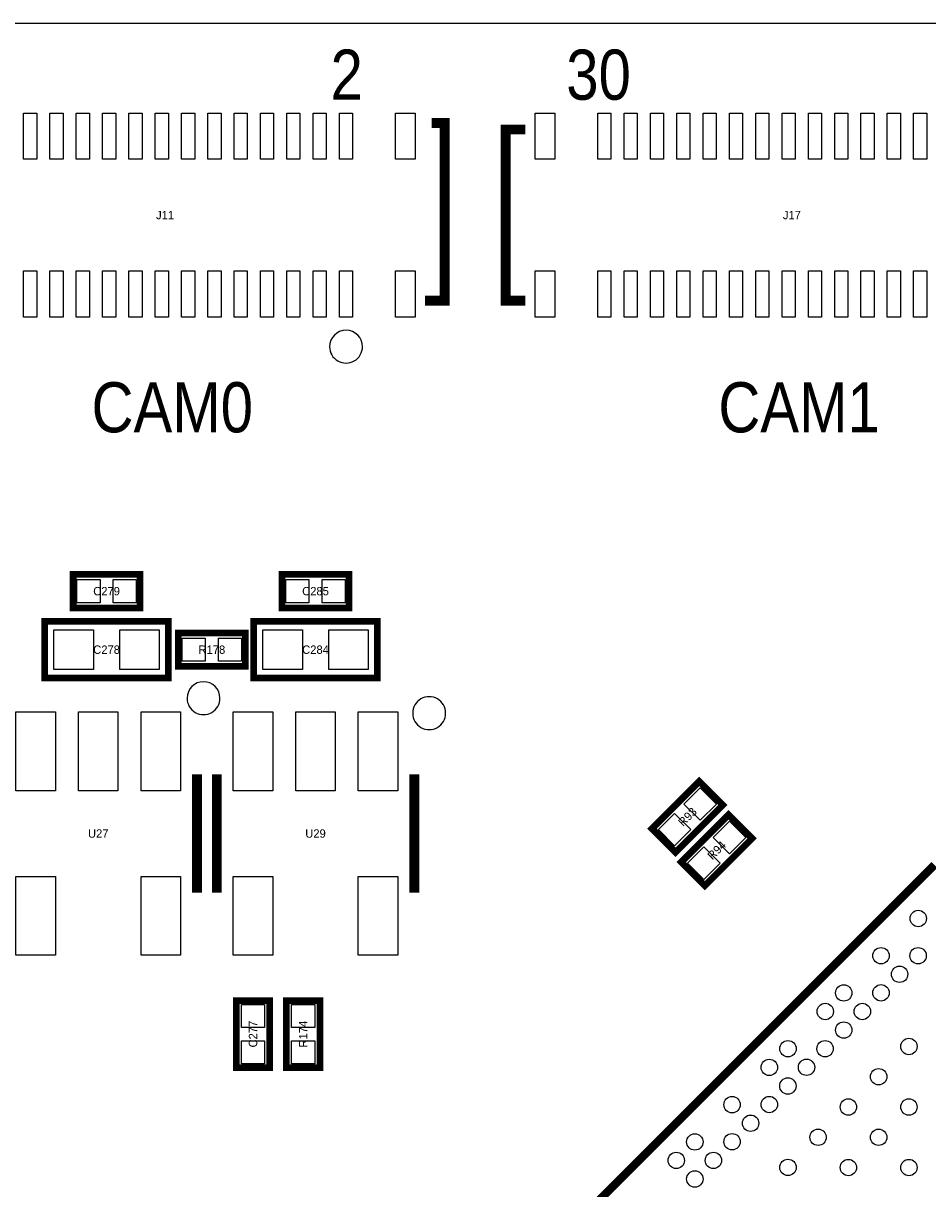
# Model space of a CAD drawing. Extents: x -11.1 to 87.6, y 0 to 56.
# Tile 7 of 20: x 28.8 to 42.6, y 38.3 to 56. Entities that reach past the tile are written whole.
import ezdxf
from ezdxf.enums import TextEntityAlignment as Align

# ---------------------------------------------------------------- set-up
doc = ezdxf.new("R2010")
doc.units = 0
for name, color, linetype in [('BG_OUTLINE', 12, 'CONTINUOUS'), ('BG_SILKSCREEN_TOP', 7, 'CONTINUOUS'), ('PG_SILKSCREEN_TOP', 253, 'CONTINUOUS'), ('PIN_TOP', 92, 'CONTINUOUS'), ('RD_SILKSCREEN_TOP', 7, 'CONTINUOUS')]:
    doc.layers.add(name, color=color, linetype=linetype)

msp = doc.modelspace()

# ---------------------------------------------------------------- linework, layer by layer
at = {"layer": 'BG_OUTLINE'}
msp.add_lwpolyline([(0, 1.500124), (0, 54.500018, -0.414227), (1.500124, 55.999888), (15.999968, 55.999888, -0.414241), (16.999966, 54.99989), (16.999966, 52.500022, 0.414244), (18.50009, 50.999898, 0.414204), (19.99996, 52.500022), (19.99996, 54.99989, -0.414226), (20.999958, 55.999888), (21.3614, 55.999888), (83.49996, 55.999888, -0.414216), (85.000084, 54.500018), (85.000084, 1.500124, -0.414251), (83.49996, 0), (1.500124, 0, -0.414262)], format="xyb", close=True, dxfattribs=at)
at = {"layer": 'PG_SILKSCREEN_TOP'}
for points, const_width in [([(35.03803, 54.486048), (35.237928, 54.486048), (35.237928, 51.786028), (34.937954, 51.786028)], 0.150114), ([(36.46297, 54.385972), (36.162996, 54.385972), (36.162996, 51.786028), (36.46297, 51.786028)], 0.150114), ([(30.607, 47.625), (29.591, 47.625), (29.591, 47.117), (30.607, 47.117), (30.607, 47.625)], 0.1016), ([(33.782, 47.625), (32.766, 47.625), (32.766, 47.117), (33.782, 47.117), (33.782, 47.625)], 0.1016), ([(31.0388, 46.0502), (29.1592, 46.0502), (29.1592, 46.9138), (31.0388, 46.9138), (31.0388, 46.0502)], 0.1016), ([(34.2138, 46.0502), (32.3342, 46.0502), (32.3342, 46.9138), (34.2138, 46.9138), (34.2138, 46.0502)], 0.1016), ([(32.2072, 46.736), (31.1912, 46.736), (31.1912, 46.228), (32.2072, 46.228), (32.2072, 46.736)], 0.1016), ([(31.472124, 44.587922), (31.472124, 42.788078)], 0.150114), ([(31.773876, 42.788078), (31.773876, 44.587922)], 0.150114), ([(34.774124, 44.587922), (34.774124, 42.788078)], 0.150114), ([(39.105078, 44.480734), (38.386766, 43.762422), (38.745922, 43.403266), (39.464234, 44.121578), (39.105078, 44.480734)], 0.1016), ([(39.549578, 43.972734), (38.831266, 43.254422), (39.190422, 42.895266), (39.908734, 43.613578), (39.549578, 43.972734)], 0.1016), ([(31.71952, 32.251142), (42.678858, 43.21048)], 0.127), ([(32.07004, 41.148), (32.07004, 40.132), (32.57804, 40.132), (32.57804, 41.148), (32.07004, 41.148)], 0.1016), ([(33.34004, 40.132), (33.34004, 41.148), (32.83204, 41.148), (32.83204, 40.132), (33.34004, 40.132)], 0.1016)]:
    msp.add_lwpolyline(points, dxfattribs=dict(at, const_width=const_width))
for points in [[(33.987994, 51.086004, 1), (33.48793, 51.085996, 1)], [(31.822136, 45.7454, 1), (31.322268, 45.74546, 1)], [(35.251136, 45.5168, 1), (34.751268, 45.51686, 1)]]:
    msp.add_lwpolyline(points, format="xyb", close=True, dxfattribs=at)
at = {"layer": 'PIN_TOP'}
for points in [[(28.83789, 53.935884), (28.83789, 54.635908), (29.037788, 54.635908), (29.037788, 53.935884)], [(29.23794, 53.935884), (29.23794, 54.635908), (29.437838, 54.635908), (29.437838, 53.935884)], [(29.63799, 53.935884), (29.63799, 54.635908), (29.837888, 54.635908), (29.837888, 53.935884)], [(30.037786, 53.935884), (30.037786, 54.635908), (30.237684, 54.635908), (30.237684, 53.935884)], [(30.437836, 53.935884), (30.437836, 54.635908), (30.637734, 54.635908), (30.637734, 53.935884)], [(30.837886, 53.935884), (30.837886, 54.635908), (31.037784, 54.635908), (31.037784, 53.935884)], [(31.237936, 53.935884), (31.237936, 54.635908), (31.437834, 54.635908), (31.437834, 53.935884)], [(31.637986, 53.935884), (31.637986, 54.635908), (31.837884, 54.635908), (31.837884, 53.935884)], [(32.037782, 53.935884), (32.037782, 54.635908), (32.23768, 54.635908), (32.23768, 53.935884)], [(32.437832, 53.935884), (32.437832, 54.635908), (32.63773, 54.635908), (32.63773, 53.935884)], [(32.837882, 53.935884), (32.837882, 54.635908), (33.03778, 54.635908), (33.03778, 53.935884)], [(33.237932, 53.935884), (33.237932, 54.635908), (33.43783, 54.635908), (33.43783, 53.935884)], [(33.637982, 53.935884), (33.637982, 54.635908), (33.83788, 54.635908), (33.83788, 53.935884)], [(34.487866, 53.935884), (34.487866, 54.635908), (34.78784, 54.635908), (34.78784, 53.935884)], [(36.61283, 53.935884), (36.61283, 54.635908), (36.912804, 54.635908), (36.912804, 53.935884)], [(37.56279, 53.935884), (37.56279, 54.635908), (37.762688, 54.635908), (37.762688, 53.935884)], [(37.96284, 53.935884), (37.96284, 54.635908), (38.162738, 54.635908), (38.162738, 53.935884)], [(38.36289, 53.935884), (38.36289, 54.635908), (38.562788, 54.635908), (38.562788, 53.935884)], [(38.76294, 53.935884), (38.76294, 54.635908), (38.962838, 54.635908), (38.962838, 53.935884)], [(39.16299, 53.935884), (39.16299, 54.635908), (39.362888, 54.635908), (39.362888, 53.935884)], [(39.562786, 53.935884), (39.562786, 54.635908), (39.762684, 54.635908), (39.762684, 53.935884)], [(39.962836, 53.935884), (39.962836, 54.635908), (40.162734, 54.635908), (40.162734, 53.935884)], [(40.362886, 53.935884), (40.362886, 54.635908), (40.562784, 54.635908), (40.562784, 53.935884)], [(40.762936, 53.935884), (40.762936, 54.635908), (40.962834, 54.635908), (40.962834, 53.935884)], [(41.162986, 53.935884), (41.162986, 54.635908), (41.362884, 54.635908), (41.362884, 53.935884)], [(41.562782, 53.935884), (41.562782, 54.635908), (41.76268, 54.635908), (41.76268, 53.935884)], [(41.962832, 53.935884), (41.962832, 54.635908), (42.16273, 54.635908), (42.16273, 53.935884)], [(42.362882, 53.935884), (42.362882, 54.635908), (42.56278, 54.635908), (42.56278, 53.935884)], [(28.83789, 51.536092), (28.83789, 52.236116), (29.037788, 52.236116), (29.037788, 51.536092)], [(29.23794, 51.536092), (29.23794, 52.236116), (29.437838, 52.236116), (29.437838, 51.536092)], [(29.63799, 51.536092), (29.63799, 52.236116), (29.837888, 52.236116), (29.837888, 51.536092)], [(30.037786, 51.536092), (30.037786, 52.236116), (30.237684, 52.236116), (30.237684, 51.536092)], [(30.437836, 51.536092), (30.437836, 52.236116), (30.637734, 52.236116), (30.637734, 51.536092)], [(30.837886, 51.536092), (30.837886, 52.236116), (31.037784, 52.236116), (31.037784, 51.536092)], [(31.237936, 51.536092), (31.237936, 52.236116), (31.437834, 52.236116), (31.437834, 51.536092)], [(31.637986, 51.536092), (31.637986, 52.236116), (31.837884, 52.236116), (31.837884, 51.536092)], [(32.037782, 51.536092), (32.037782, 52.236116), (32.23768, 52.236116), (32.23768, 51.536092)], [(32.437832, 51.536092), (32.437832, 52.236116), (32.63773, 52.236116), (32.63773, 51.536092)], [(32.837882, 51.536092), (32.837882, 52.236116), (33.03778, 52.236116), (33.03778, 51.536092)], [(33.237932, 51.536092), (33.237932, 52.236116), (33.43783, 52.236116), (33.43783, 51.536092)], [(33.637982, 51.536092), (33.637982, 52.236116), (33.83788, 52.236116), (33.83788, 51.536092)], [(34.487866, 51.536092), (34.487866, 52.236116), (34.78784, 52.236116), (34.78784, 51.536092)], [(36.61283, 51.536092), (36.61283, 52.236116), (36.912804, 52.236116), (36.912804, 51.536092)], [(37.56279, 51.536092), (37.56279, 52.236116), (37.762688, 52.236116), (37.762688, 51.536092)], [(37.96284, 51.536092), (37.96284, 52.236116), (38.162738, 52.236116), (38.162738, 51.536092)], [(38.36289, 51.536092), (38.36289, 52.236116), (38.562788, 52.236116), (38.562788, 51.536092)], [(38.76294, 51.536092), (38.76294, 52.236116), (38.962838, 52.236116), (38.962838, 51.536092)], [(39.16299, 51.536092), (39.16299, 52.236116), (39.362888, 52.236116), (39.362888, 51.536092)], [(39.562786, 51.536092), (39.562786, 52.236116), (39.762684, 52.236116), (39.762684, 51.536092)], [(39.962836, 51.536092), (39.962836, 52.236116), (40.162734, 52.236116), (40.162734, 51.536092)], [(40.362886, 51.536092), (40.362886, 52.236116), (40.562784, 52.236116), (40.562784, 51.536092)], [(40.762936, 51.536092), (40.762936, 52.236116), (40.962834, 52.236116), (40.962834, 51.536092)], [(41.162986, 51.536092), (41.162986, 52.236116), (41.362884, 52.236116), (41.362884, 51.536092)], [(41.562782, 51.536092), (41.562782, 52.236116), (41.76268, 52.236116), (41.76268, 51.536092)], [(41.962832, 51.536092), (41.962832, 52.236116), (42.16273, 52.236116), (42.16273, 51.536092)], [(42.362882, 51.536092), (42.362882, 52.236116), (42.56278, 52.236116), (42.56278, 51.536092)], [(29.998924, 47.546006), (29.998924, 47.195994), (29.648912, 47.195994), (29.648912, 47.546006)], [(30.549088, 47.546006), (30.549088, 47.195994), (30.199076, 47.195994), (30.199076, 47.546006)], [(33.173924, 47.546006), (33.173924, 47.195994), (32.823912, 47.195994), (32.823912, 47.546006)], [(33.724088, 47.546006), (33.724088, 47.195994), (33.374076, 47.195994), (33.374076, 47.546006)], [(29.898848, 46.78172), (29.898848, 46.18228), (29.299408, 46.18228), (29.299408, 46.78172)], [(30.898592, 46.78172), (30.898592, 46.18228), (30.299152, 46.18228), (30.299152, 46.78172)], [(33.073848, 46.78172), (33.073848, 46.18228), (32.474408, 46.18228), (32.474408, 46.78172)], [(34.073592, 46.78172), (34.073592, 46.18228), (33.474152, 46.18228), (33.474152, 46.78172)], [(31.599124, 46.657006), (31.599124, 46.306994), (31.249112, 46.306994), (31.249112, 46.657006)], [(32.149288, 46.657006), (32.149288, 46.306994), (31.799276, 46.306994), (31.799276, 46.657006)], [(29.32176, 45.537374), (29.32176, 44.338494), (28.72232, 44.338494), (28.72232, 45.537374)], [(30.27172, 45.537374), (30.27172, 44.338494), (29.67228, 44.338494), (29.67228, 45.537374)], [(31.22168, 45.537374), (31.22168, 44.338494), (30.62224, 44.338494), (30.62224, 45.537374)], [(32.62376, 45.537374), (32.62376, 44.338494), (32.02432, 44.338494), (32.02432, 45.537374)], [(33.57372, 45.537374), (33.57372, 44.338494), (32.97428, 44.338494), (32.97428, 45.537374)], [(34.52368, 45.537374), (34.52368, 44.338494), (33.92424, 44.338494), (33.92424, 45.537374)], [(39.120064, 44.38406), (39.36756, 44.136564), (39.120064, 43.889068), (38.872568, 44.136564)], [(38.730936, 43.994932), (38.978432, 43.747436), (38.730936, 43.49994), (38.48344, 43.747436)], [(39.564564, 43.87606), (39.81206, 43.628564), (39.564564, 43.381068), (39.317068, 43.628564)], [(39.175436, 43.486932), (39.422932, 43.239436), (39.175436, 42.99194), (38.92794, 43.239436)], [(29.32176, 43.037506), (29.32176, 41.838626), (28.72232, 41.838626), (28.72232, 43.037506)], [(31.22168, 43.037506), (31.22168, 41.838626), (30.62224, 41.838626), (30.62224, 43.037506)], [(32.62376, 43.037506), (32.62376, 41.838626), (32.02432, 41.838626), (32.02432, 43.037506)], [(34.52368, 43.037506), (34.52368, 41.838626), (33.92424, 41.838626), (33.92424, 43.037506)], [(32.149034, 41.090088), (32.499046, 41.090088), (32.499046, 40.740076), (32.149034, 40.740076)], [(33.261046, 40.740076), (32.911034, 40.740076), (32.911034, 41.090088), (33.261046, 41.090088)], [(32.149034, 40.539924), (32.499046, 40.539924), (32.499046, 40.189912), (32.149034, 40.189912)], [(33.261046, 40.189912), (32.911034, 40.189912), (32.911034, 40.539924), (33.261046, 40.539924)]]:
    msp.add_lwpolyline(points, close=True, dxfattribs=at)
for centre in [(42.432986, 42.396918), (41.867074, 41.83126), (42.431208, 41.83126), (42.149014, 41.54932), (41.301416, 41.265348), (41.867074, 41.267126), (41.019476, 40.983408), (41.583356, 40.983408), (41.301416, 40.701468), (42.291, 40.451786), (40.453564, 40.41775), (41.017698, 40.41775), (40.169846, 40.134032), (40.735504, 40.13581), (41.83126, 39.992046), (40.451786, 39.851838), (39.604188, 39.56812), (40.169846, 39.569898), (41.37152, 39.532306), (42.291, 39.532306), (39.886128, 39.28618), (40.911526, 39.072566), (41.83126, 39.072566), (39.038276, 39.002462), (39.604188, 39.00424), (38.756336, 38.720522), (39.320216, 38.720522), (40.453564, 38.61435), (41.37152, 38.612572), (42.291, 38.612572), (39.038276, 38.438328)]:
    msp.add_circle(centre, 0.12446, dxfattribs=at)

# ---------------------------------------------------------------- texts
at = {"layer": 'BG_SILKSCREEN_TOP', "width": 0.866667}
for s, p in [('CAM0', (29.8704, 49.784)), ('CAM1', (39.3954, 49.784))]:
    msp.add_text(s, height=0.762, dxfattribs=at).set_placement(p)
at = {"layer": 'PG_SILKSCREEN_TOP', "width": 0.866667}
for s, p in [('2', (33.5026, 54.8386)), ('30', (37.084, 54.8386))]:
    msp.add_text(s, height=0.762, dxfattribs=at).set_placement(p)
at = {"layer": 'RD_SILKSCREEN_TOP'}
for s, p in [('J11', (30.988, 53.0225)), ('J17', (40.513, 53.0225)), ('C279', (30.099, 47.3075)), ('C285', (33.274, 47.3075)), ('C278', (30.099, 46.4185)), ('R178', (31.6992, 46.4185)), ('C284', (33.274, 46.4185)), ('U27', (29.972, 43.6245)), ('U29', (33.274, 43.6245))]:
    msp.add_text(s, height=0.127, dxfattribs=at).set_placement(p, align=Align.CENTER)
for s, rotation, p in [('R93', 45, (38.970458, 43.897042)), ('R94', 45, (39.414958, 43.389042)), ('C277', 90, (32.38754, 40.64)), ('R174', 90, (33.14954, 40.64))]:
    msp.add_text(s, height=0.127, rotation=rotation, dxfattribs=at).set_placement(p, align=Align.CENTER)

doc.saveas('drawing.dxf')
